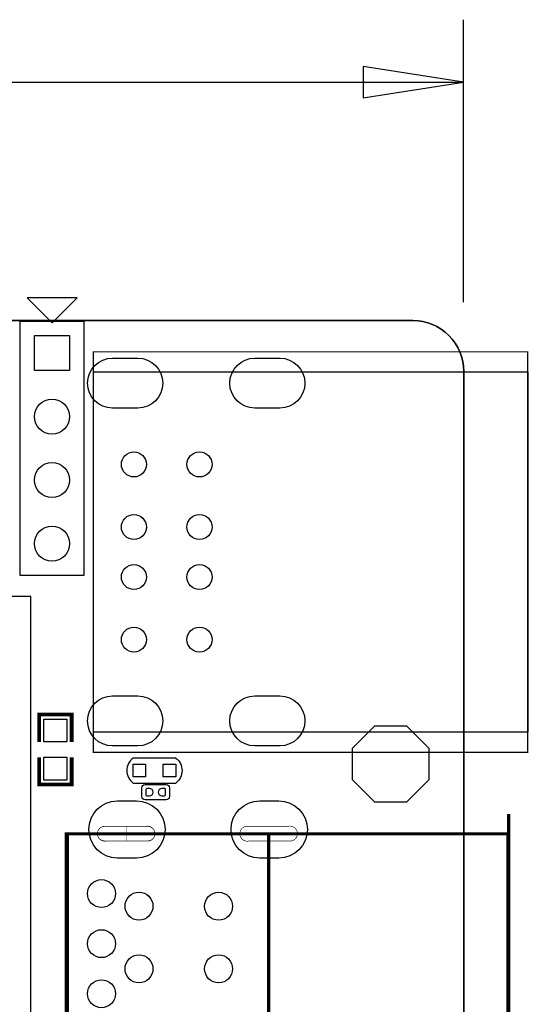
# Model space of a CAD drawing. Extents: x -27 to 80, y -24 to 59.
# Tile 11 of 11: x 60 to 80, y 17 to 57. Entities that reach past the tile are written whole.
import ezdxf

# ---------------------------------------------------------------- set-up
doc = ezdxf.new("R2010")
doc.units = 0
for name, color, linetype in [('BG_LAYOUT-TOP', 85, 'CONTINUOUS'), ('BG_OUTLINE', 1, 'CONTINUOUS'), ('PG_ASSEMBLY_TOP', 111, 'CONTINUOUS'), ('PG_SILKSCREEN_TOP', 92, 'CONTINUOUS'), ('PIN_TOP', 3, 'CONTINUOUS')]:
    doc.layers.add(name, color=color, linetype=linetype)

msp = doc.modelspace()

# ---------------------------------------------------------------- linework, layer by layer
at = {"layer": 'BG_LAYOUT-TOP'}
for points in [[(77.621409, 45.470597), (77.621409, 56.754395)], [(73.621417, 53.629408), (77.621409, 54.2544), (73.621417, 54.879392), (73.621417, 53.629408)], [(31.75, 54.2544), (77.621409, 54.2544)]]:
    msp.add_lwpolyline(points, dxfattribs=at)
at = {"layer": 'BG_OUTLINE'}
msp.add_lwpolyline([(41.17594, 44.732905), (75.607393, 44.732905, -0.414214), (77.639393, 42.700905), (77.639393, -9.23511, -0.414214), (75.607393, -11.26711), (-9.325788, -11.26711, -0.414214), (-11.357788, -9.23511), (-11.357788, -4.005275)], format="xyb", dxfattribs=at)
msp.add_lwpolyline([(41.17594, 44.732905), (-9.325788, 44.732905, 0.414214), (-11.357788, 42.700905), (-11.357788, 3.425241, 0.414214), (-10.595788, 2.663241), (-10.089947, 2.663241), (-10.089947, -3.243275), (-10.595788, -3.243275, 0.414214), (-11.357788, -4.005275), (-11.357788, -9.23511, 0.414214), (-9.325788, -11.26711), (75.607393, -11.26711, 0.414214), (77.639393, -9.23511), (77.639393, 42.700905, 0.414214), (75.607393, 44.732905)], format="xyb", close=True, dxfattribs=at)
at = {"layer": 'PG_ASSEMBLY_TOP'}
for points in [[(62.4586, 44.704), (62.4586, 34.544), (59.9186, 34.544), (59.9186, 44.704), (62.4586, 44.704)], [(66.128011, 27.246199), (64.427989, 27.246199)], [(64.427989, 26.246201), (66.128011, 26.246201)], [(64.77889, 25.709397), (64.77889, 26.055599)], [(64.90589, 26.182599), (65.751989, 26.182599)], [(65.878989, 26.055599), (65.878989, 25.709397)], [(65.751989, 25.582397), (64.90589, 25.582397)]]:
    msp.add_lwpolyline(points, dxfattribs=at)
for points, const_width in [([(80.1894, 27.478888), (62.839397, 27.478888), (62.839397, 43.478907), (80.1894, 43.478907), (80.1894, 27.478888)], 0.050013), ([(60.67552, 27.889708), (60.67552, 28.981908), (61.97092, 28.981908), (61.97092, 27.889708)], 0.100101), ([(60.67552, 27.280108), (60.67552, 26.187908), (61.97092, 26.187908), (61.97092, 27.280108)], 0.100101)]:
    msp.add_lwpolyline(points, dxfattribs=dict(at, const_width=const_width))
for points in [[(64.427887, 27.246097, 0.503873), (64.427887, 26.246303)], [(66.128113, 27.246097, -0.504928), (66.128113, 26.246303)], [(64.77889, 26.055599, -0.414174), (64.90589, 26.182599)], [(65.751989, 26.182599, -0.414135), (65.878989, 26.055599)], [(64.90589, 25.582397, -0.414253), (64.77889, 25.709397)], [(65.878989, 25.709397, -0.414214), (65.751989, 25.582397)]]:
    msp.add_lwpolyline(points, format="xyb", dxfattribs=at)
msp.add_lwpolyline([(61.834522, 24.223193), (61.834522, 11.39317), (79.374543, 11.39317), (79.374543, 24.223193)], close=True, dxfattribs=at)
at = {"layer": 'PG_SILKSCREEN_TOP'}
msp.add_lwpolyline([(61.1886, 44.633998), (62.188598, 45.633996), (60.188602, 45.633996)], close=True, dxfattribs=at)
for points in [[(62.4586, 44.704), (62.4586, 34.544), (59.9186, 34.544), (59.9186, 44.704), (62.4586, 44.704)], [(80.1894, 42.678807), (80.1894, 28.278988), (62.839397, 28.278988), (62.839397, 42.678807), (80.1894, 42.678807)], [(60.336633, 33.704022), (49.024845, 33.704022)], [(60.336633, 16.703802), (60.336633, 33.704022)], [(66.128011, 27.246199), (64.427989, 27.246199)], [(64.427989, 26.246201), (66.128011, 26.246201)]]:
    msp.add_lwpolyline(points, dxfattribs=at)
for points, const_width in [([(60.67552, 27.889708), (60.67552, 28.981908), (61.97092, 28.981908), (61.97092, 27.889708)], 0.150089), ([(60.67552, 27.280108), (60.67552, 26.187908), (61.97092, 26.187908), (61.97092, 27.280108)], 0.150089), ([(79.429839, 25.008891), (79.429839, 24.218875), (69.841821, 24.218875)], 0.127), ([(63.088037, 24.432285), (63.021921, 24.343385)], 0.0254), ([(63.189637, 24.498275), (63.088037, 24.432285)], 0.0254), ([(63.301321, 24.521185), (63.189637, 24.498275)], 0.0254), ([(65.000632, 24.521185), (63.301321, 24.521185)], 0.0254), ([(64.149732, 23.929391), (64.149732, 24.521185)], 0.0254), ([(64.149732, 24.47798), (64.149732, 24.422075)], 0.0254), ([(64.149732, 24.386591), (64.149732, 24.330685)], 0.0254), ([(65.112443, 24.498275), (65.000632, 24.521185)], 0.0254), ([(65.214043, 24.432285), (65.112443, 24.498275)], 0.0254), ([(65.280032, 24.343385), (65.214043, 24.432285)], 0.0254), ([(73.611232, 11.419891), (61.761827, 11.419891), (61.761827, 24.218875), (72.516543, 24.218875)], 0.127), ([(63.021921, 24.343385), (62.999137, 24.218875)], 0.0254), ([(62.999137, 24.218875), (63.021921, 24.107191)], 0.0254), ([(62.999137, 24.218875), (63.055043, 24.218875)], 0.0254), ([(63.021921, 24.107191), (63.088037, 24.00808)], 0.0254), ([(63.088037, 24.218875), (63.143943, 24.218875)], 0.0254), ([(63.088037, 24.00808), (63.189637, 23.952175)], 0.0254), ([(63.179427, 24.218875), (63.235332, 24.218875)], 0.0254), ([(63.268327, 24.218875), (63.324232, 24.218875)], 0.0254), ([(63.357227, 24.218875), (63.413132, 24.218875)], 0.0254), ([(63.479121, 24.218875), (63.535027, 24.218875)], 0.0254), ([(63.570637, 24.218875), (63.626543, 24.218875)], 0.0254), ([(63.659537, 24.218875), (63.715443, 24.218875)], 0.0254), ([(63.748437, 24.218875), (63.804343, 24.218875)], 0.0254), ([(63.837337, 24.218875), (63.893243, 24.218875)], 0.0254), ([(63.961721, 24.218875), (64.017627, 24.218875)], 0.0254), ([(64.050621, 24.218875), (64.106527, 24.218875)], 0.0254), ([(64.139521, 24.218875), (64.195427, 24.218875)], 0.0254), ([(64.149732, 24.297691), (64.149732, 24.241785)], 0.0254), ([(64.228421, 24.218875), (64.284327, 24.218875)], 0.0254), ([(64.317321, 24.218875), (64.373227, 24.218875)], 0.0254), ([(64.408837, 24.218875), (64.464743, 24.218875)], 0.0254), ([(64.530732, 24.218875), (64.586637, 24.218875)], 0.0254), ([(64.619632, 24.218875), (64.675537, 24.218875)], 0.0254), ([(64.708532, 24.218875), (64.764437, 24.218875)], 0.0254), ([(64.799921, 24.218875), (64.855827, 24.218875)], 0.0254), ([(64.888821, 24.218875), (64.944727, 24.218875)], 0.0254), ([(65.010843, 24.218875), (65.066621, 24.218875)], 0.0254), ([(65.102232, 24.218875), (65.158137, 24.218875)], 0.0254), ([(65.112443, 23.952175), (65.214043, 24.00808)], 0.0254), ([(65.191132, 24.218875), (65.247037, 24.218875)], 0.0254), ([(65.214043, 24.00808), (65.280032, 24.107191)], 0.0254), ([(65.302943, 24.218875), (65.280032, 24.343385)], 0.0254), ([(65.280032, 24.107191), (65.302943, 24.218875)], 0.0254), ([(68.711521, 24.218875), (68.767427, 24.218875)], 0.0254), ([(68.800421, 24.218875), (68.889321, 24.218875)], 0.0254), ([(68.924932, 24.218875), (68.980837, 24.218875)], 0.0254), ([(69.013832, 24.218875), (69.069737, 24.218875)], 0.0254), ([(69.102732, 24.218875), (69.158637, 24.218875)], 0.0254), ([(69.191632, 24.218875), (69.247537, 24.218875)], 0.0254), ([(69.283021, 24.218875), (69.338927, 24.218875)], 0.0254), ([(69.405043, 24.218875), (69.460821, 24.218875)], 0.0254), ([(69.493943, 24.218875), (69.549721, 24.218875)], 0.0254), ([(69.582843, 24.218875), (69.638621, 24.218875)], 0.0254), ([(69.674232, 24.218875), (69.730137, 24.218875)], 0.0254), ([(69.763132, 24.218875), (69.819037, 24.218875)], 0.0254), ([(69.841821, 11.419891), (69.841821, 24.218875)], 0.127), ([(69.841821, 11.419891), (69.841821, 24.218875)], 0.0254), ([(69.841821, 24.218875), (69.841821, 23.891291)], 0.0254), ([(69.841821, 24.208791), (69.841821, 24.152885)], 0.0254), ([(69.841821, 24.119891), (69.841821, 24.030991)], 0.0254), ([(69.841821, 23.99538), (69.841821, 23.939475)], 0.0254), ([(69.852032, 24.218875), (69.907937, 24.218875)], 0.0254), ([(69.973927, 24.218875), (70.032321, 24.218875)], 0.0254), ([(70.065443, 24.218875), (70.121221, 24.218875)], 0.0254), ([(70.154343, 24.218875), (70.210121, 24.218875)], 0.0254), ([(70.243243, 24.218875), (70.299021, 24.218875)], 0.0254), ([(70.332143, 24.218875), (70.387921, 24.218875)], 0.0254), ([(70.456527, 24.218875), (70.512432, 24.218875)], 0.0254), ([(70.545427, 24.218875), (70.601332, 24.218875)], 0.0254), ([(70.634327, 24.218875), (70.690232, 24.218875)], 0.0254), ([(70.723227, 24.218875), (70.779132, 24.218875)], 0.0254), ([(70.814743, 24.218875), (70.870521, 24.218875)], 0.0254), ([(70.903643, 24.218875), (70.959421, 24.218875)], 0.0254), ([(79.429839, 24.218875), (79.429839, 11.419891)], 0.127), ([(79.429839, 11.419891), (79.429839, 24.218875)], 0.127), ([(63.189637, 23.952175), (63.301321, 23.929391)], 0.0254), ([(63.301321, 23.929391), (65.000632, 23.929391)], 0.0254), ([(63.367437, 23.929391), (64.952321, 23.929391)], 0.0254), ([(65.000632, 23.929391), (65.112443, 23.952175)], 0.0254), ([(69.057037, 23.929391), (70.641921, 23.929391)], 0.0254), ([(69.841821, 23.90648), (69.841821, 23.850575)], 0.0254), ([(69.841821, 23.81758), (69.841821, 23.761675)], 0.0254), ([(69.841821, 23.72868), (69.841821, 23.672775)], 0.0254), ([(69.841821, 23.63978), (69.841821, 23.583875)], 0.0254)]:
    msp.add_lwpolyline(points, dxfattribs=dict(at, const_width=const_width))
for points in [[(64.427887, 27.246097, 0.503873), (64.427887, 26.246303)], [(66.128113, 27.246097, -0.504928), (66.128113, 26.246303)]]:
    msp.add_lwpolyline(points, format="xyb", dxfattribs=at)
at = {"layer": 'PG_SILKSCREEN_TOP', "const_width": 0.0254}
for points in [[(64.952321, 24.521185), (63.301321, 24.521185, 1.117871), (63.367437, 23.929391)], [(64.952321, 23.929391, 1.177787), (64.952321, 24.521185)], [(70.641921, 24.521185), (68.990921, 24.521185, 1.121666), (69.057037, 23.929391)], [(70.641921, 23.929391, 1.179105), (70.641921, 24.521185)]]:
    msp.add_lwpolyline(points, format="xyb", dxfattribs=at)
at = {"layer": 'PIN_TOP'}
for points in [[(60.488601, 44.133999), (61.888599, 44.133999), (61.888599, 42.734001), (60.488601, 42.734001)], [(61.78042, 28.804108), (61.78042, 27.889708), (60.86602, 27.889708), (60.86602, 28.804108)], [(75.342801, 25.484836), (74.080319, 25.484836), (73.18756, 26.377595), (73.18756, 27.640077), (74.080319, 28.532836), (75.342801, 28.532836), (76.23556, 27.640077), (76.23556, 26.377595)], [(61.78042, 27.280108), (61.78042, 26.365708), (60.86602, 26.365708), (60.86602, 27.280108)], [(64.428065, 26.496264), (64.428065, 26.996136), (64.927937, 26.996136), (64.927937, 26.496264)], [(65.628063, 26.496264), (65.628063, 26.996136), (66.127935, 26.996136), (66.127935, 26.496264)]]:
    msp.add_lwpolyline(points, close=True, dxfattribs=at)
for points in [[(64.609396, 41.228899), (63.609398, 41.228899, -1), (63.609398, 43.228895), (64.609396, 43.228895, -1)], [(70.289293, 41.228899), (69.289295, 41.228899, -1), (69.289295, 43.228895), (70.289293, 43.228895, -1)], [(64.609396, 27.728901), (63.609398, 27.728901, -1), (63.609398, 29.728897), (64.609396, 29.728897, -1)], [(70.289293, 27.728901), (69.289295, 27.728901, -1), (69.289295, 29.728897), (70.289293, 29.728897, -1)], [(65.078661, 26.032689), (64.977061, 26.032689, 0.376179), (64.934567, 25.9842), (64.934567, 25.7683, 0.366061), (64.977061, 25.732511), (65.078661, 25.732511, 0.999182)], [(65.578939, 25.732511), (65.680539, 25.732511, 0.376179), (65.723033, 25.781), (65.723033, 25.9969, 0.366061), (65.680539, 26.032689), (65.578939, 26.032689, 0.999182)], [(64.561542, 23.248976), (63.799542, 23.248976, -1), (63.799542, 25.534976), (64.561542, 25.534976, -1)], [(70.245732, 23.248976), (69.483732, 23.248976, -1), (69.483732, 25.534976), (70.245732, 25.534976, -1)]]:
    msp.add_lwpolyline(points, format="xyb", close=True, dxfattribs=at)
for centre, radius in [((61.1886, 40.894), 0.699999), ((64.459383, 38.978992), 0.499999), ((67.079393, 38.978992), 0.499999), ((61.1886, 38.354), 0.699999), ((64.459383, 36.478896), 0.499999), ((67.079393, 36.478896), 0.499999), ((61.1886, 35.814), 0.699999), ((64.459383, 34.4789), 0.499999), ((67.079393, 34.4789), 0.499999), ((64.459383, 31.978803), 0.499999), ((67.079393, 31.978803), 0.499999), ((63.163729, 21.828785), 0.5588), ((64.662329, 21.325891), 0.5588), ((67.840327, 21.323275), 0.5588), ((63.163729, 19.827291), 0.5588), ((64.662329, 18.821375), 0.5588), ((67.840327, 18.821375), 0.5588), ((63.163729, 17.825669), 0.5588)]:
    msp.add_circle(centre, radius, dxfattribs=at)

doc.saveas('drawing.dxf')
